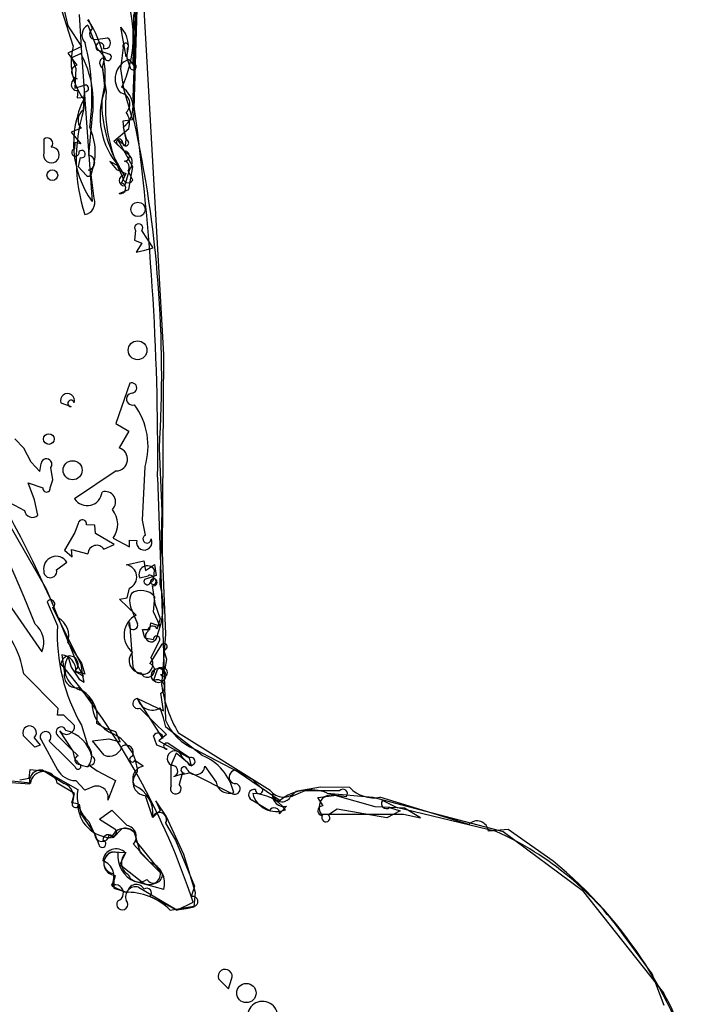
# Model space of a CAD drawing. Extents: x -1.41 to 6.2, y -5.19 to 2.16.
# Tile 6 of 15: x 0.07 to 1.01, y -0.95 to 0.41. Entities that reach past the tile are written whole.
import ezdxf

# ---------------------------------------------------------------- set-up
doc = ezdxf.new("R2010")
doc.units = 0

msp = doc.modelspace()

# ---------------------------------------------------------------- linework, layer by layer
at = {"layer": 'Default', "color": 4, "linetype": 'CONTINUOUS'}
for p, q in [((0.268072, -0.055448), (0.214985, 0.873973)), ((0.266268, -0.327698), (0.268072, -0.055448)), ((0.270823, -0.439942), (0.266268, -0.327698)), ((0.265222, -0.510821), (0.270823, -0.439942)), ((0.414411, -0.655215), (0.288245, -0.57619)), ((0.483585, -0.650809), (0.449863, -0.656693)), ((0.524133, -0.651104), (0.483585, -0.650809)), ((0.68783, -0.70187), (0.565493, -0.664477)), ((0.741964, -0.70885), (0.714805, -0.711071)), ((0.803865, -0.752396), (0.741964, -0.70885))]:
    msp.add_line(p, q, dxfattribs=at)
at = {"layer": 'Default', "color": 7, "linetype": 'CONTINUOUS'}
for p, q in [((0.22698, 0.267345), (0.234885, 0.533047)), ((0.107481, 0.518517), (0.135903, 0.396573)), ((0.143487, 0.368938), (0.117136, 0.452484)), ((0.228398, 0.460445), (0.22554, 0.344923)), ((0.151695, 0.412442), (0.154796, 0.35904)), ((0.227006, 0.361609), (0.226883, 0.412275)), ((0.135903, 0.396573), (0.154748, 0.368103)), ((0.163303, 0.397419), (0.175837, 0.365897)), ((0.16418, 0.405927), (0.170017, 0.392668)), ((0.216032, 0.353987), (0.208686, 0.394948)), ((0.174182, 0.377752), (0.190522, 0.379966)), ((0.154748, 0.368103), (0.135968, 0.35917)), ((0.175837, 0.365897), (0.187358, 0.352973)), ((0.212176, 0.366846), (0.208492, 0.337584)), ((0.135968, 0.35917), (0.148388, 0.342299)), ((0.15399, 0.358374), (0.141289, 0.352614)), ((0.141289, 0.352614), (0.147011, 0.337938)), ((0.154796, 0.35904), (0.169362, 0.155073)), ((0.179023, 0.362621), (0.193421, 0.357864)), ((0.186443, 0.353529), (0.183148, 0.339407)), ((0.217572, 0.352185), (0.218072, 0.365561)), ((0.222877, 0.337185), (0.217572, 0.352185)), ((0.229764, 0.338624), (0.227006, 0.361609)), ((0.183148, 0.339407), (0.188827, 0.305914)), ((0.1836, 0.339329), (0.187003, 0.308032)), ((0.219834, 0.350327), (0.229764, 0.338624)), ((0.147011, 0.337938), (0.145501, 0.310799)), ((0.208492, 0.337584), (0.21244, 0.310438)), ((0.145501, 0.310799), (0.157057, 0.314446)), ((0.149774, 0.307667), (0.148917, 0.29777)), ((0.148917, 0.29777), (0.159199, 0.298362)), ((0.158418, 0.305942), (0.157257, 0.280818)), ((0.159199, 0.298362), (0.157609, 0.280581)), ((0.21244, 0.310438), (0.224801, 0.267514)), ((0.164927, 0.218724), (0.169255, 0.26833)), ((0.224801, 0.267514), (0.211694, 0.265583)), ((0.211694, 0.265583), (0.213041, 0.25267)), ((0.216247, 0.24024), (0.21276, 0.257598)), ((0.154357, 0.255827), (0.140611, 0.250386)), ((0.140611, 0.250386), (0.15407, 0.234486)), ((0.199337, 0.238184), (0.219874, 0.255416)), ((0.213041, 0.25267), (0.216492, 0.239938)), ((0.102915, 0.240664), (0.102893, 0.221993)), ((0.145523, 0.23611), (0.145077, 0.227356)), ((0.15407, 0.234486), (0.145523, 0.23611)), ((0.2136, 0.224424), (0.199337, 0.238184)), ((0.204423, 0.233188), (0.216606, 0.221418)), ((0.225391, 0.2028), (0.204998, 0.240201)), ((0.204998, 0.240201), (0.215503, 0.231533)), ((0.215503, 0.231533), (0.216247, 0.24024)), ((0.152755, 0.215653), (0.150034, 0.203137)), ((0.206879, 0.203165), (0.193675, 0.210198)), ((0.193675, 0.210198), (0.202923, 0.199004)), ((0.150034, 0.203137), (0.161877, 0.19069)), ((0.172258, 0.159047), (0.167899, 0.192316)), ((0.202923, 0.199004), (0.21601, 0.193481)), ((0.214057, 0.191189), (0.206622, 0.202925)), ((0.21601, 0.193481), (0.209971, 0.180704)), ((0.221026, 0.199122), (0.213892, 0.176353)), ((0.225445, 0.184465), (0.219093, 0.197053)), ((0.21985, 0.171453), (0.225391, 0.2028)), ((0.206658, 0.165791), (0.21985, 0.171453)), ((0.228927, 0.115159), (0.227907, 0.101845)), ((0.253257, 0.091141), (0.237938, 0.115233)), ((0.227907, 0.101845), (0.238015, 0.097473)), ((0.238015, 0.097473), (0.230173, 0.085285)), ((0.230173, 0.085285), (0.241771, 0.087994)), ((0.241771, 0.087994), (0.253257, 0.091141)), ((0.221244, -0.094802), (0.201989, -0.150522)), ((0.126463, -0.122134), (0.140592, -0.127029)), ((0.201989, -0.150522), (0.220132, -0.161139)), ((0.220132, -0.161139), (0.206763, -0.184055)), ((0.075359, -0.184169), (0.063215, -0.171547)), ((0.085456, -0.203694), (0.075359, -0.184169)), ((0.265795, -0.270806), (0.261946, -0.18499)), ((0.097463, -0.216215), (0.085456, -0.203694)), ((0.097463, -0.216215), (0.099081, -0.205403)), ((0.115423, -0.228075), (0.112805, -0.210765)), ((0.202516, -0.215715), (0.145319, -0.254128)), ((0.238773, -0.283144), (0.242186, -0.209497)), ((0.106394, -0.378258), (0.013875, -0.216967)), ((0.111651, -0.238869), (0.115423, -0.228075)), ((0.259585, -0.224343), (0.267283, -0.451574)), ((0.081391, -0.232037), (0.101695, -0.238789)), ((0.089909, -0.255288), (0.081391, -0.232037)), ((0.094782, -0.276582), (0.089909, -0.255288)), ((0.055751, -0.258843), (0.076365, -0.270028)), ((0.262945, -0.371356), (0.265795, -0.270806)), ((0.242942, -0.303953), (0.238773, -0.283144)), ((0.150249, -0.287737), (0.145589, -0.300433)), ((0.173053, -0.290387), (0.161448, -0.289598)), ((0.173949, -0.301615), (0.173053, -0.290387)), ((0.145589, -0.300433), (0.131176, -0.324839)), ((0.19979, -0.316863), (0.173949, -0.301615)), ((0.19815, -0.308039), (0.220888, -0.320117)), ((0.220778, -0.310934), (0.230819, -0.311345)), ((0.220888, -0.320117), (0.220778, -0.310934)), ((0.131176, -0.324839), (0.141788, -0.333879)), ((0.141788, -0.333879), (0.140859, -0.323914)), ((0.140859, -0.323914), (0.163652, -0.329444)), ((0.185695, -0.323444), (0.19979, -0.316863)), ((0.075665, -0.389391), (0.049266, -0.327194)), ((0.120543, -0.351566), (0.134424, -0.341092)), ((0.216474, -0.344784), (0.240453, -0.339202)), ((0.240453, -0.339202), (0.242955, -0.352633)), ((0.242955, -0.352633), (0.255126, -0.344201)), ((0.254291, -0.363554), (0.255089, -0.35146)), ((0.255126, -0.344201), (0.257732, -0.359553)), ((0.234886, -0.362552), (0.246484, -0.359842)), ((0.257732, -0.359553), (0.241469, -0.364828)), ((0.142234, -0.464397), (0.106394, -0.378258)), ((0.21742, -0.390137), (0.220751, -0.376802)), ((0.25219, -0.373274), (0.255912, -0.398032)), ((0.090897, -0.426489), (0.075665, -0.389391)), ((0.111206, -0.389723), (0.122683, -0.417774)), ((0.2072, -0.392114), (0.21742, -0.390137)), ((0.230112, -0.414023), (0.2072, -0.392114)), ((0.253802, -0.409379), (0.255818, -0.388667)), ((0.054938, -0.398754), (0.100344, -0.464252)), ((0.107615, -0.395672), (0.12167, -0.428472)), ((0.124572, -0.422287), (0.115195, -0.403468)), ((0.255912, -0.398032), (0.263169, -0.419158)), ((0.225577, -0.41024), (0.232024, -0.425853)), ((0.263089, -0.429036), (0.253802, -0.409379)), ((0.263169, -0.419158), (0.25867, -0.433245)), ((0.154138, -0.481465), (0.124572, -0.422287)), ((0.220823, -0.424278), (0.225457, -0.485118)), ((0.248891, -0.433913), (0.250403, -0.42452)), ((0.250403, -0.42452), (0.263089, -0.429036)), ((0.242136, -0.445228), (0.238669, -0.43352)), ((0.238669, -0.43352), (0.248891, -0.433913)), ((0.242136, -0.445228), (0.253826, -0.447319)), ((0.135975, -0.451744), (0.154727, -0.480189)), ((0.264451, -0.455298), (0.249036, -0.480517)), ((0.250262, -0.472556), (0.262171, -0.449128)), ((0.267283, -0.451574), (0.270348, -0.558293)), ((0.127606, -0.468712), (0.131269, -0.494152)), ((0.136301, -0.471387), (0.140709, -0.48563)), ((0.15024, -0.48452), (0.142234, -0.464397)), ((0.272362, -0.475051), (0.267896, -0.461685)), ((0.140709, -0.48563), (0.151742, -0.502054)), ((0.157379, -0.497792), (0.15024, -0.48452)), ((0.156431, -0.497357), (0.154138, -0.481465)), ((0.154727, -0.480189), (0.159387, -0.495006)), ((0.269739, -0.487812), (0.272362, -0.475051)), ((0.12265, -0.542478), (0.075378, -0.494778)), ((0.145777, -0.490939), (0.157379, -0.497792)), ((0.159387, -0.495006), (0.14686, -0.491374)), ((0.158421, -0.506109), (0.156431, -0.497357)), ((0.253759, -0.504186), (0.259343, -0.488808)), ((0.150675, -0.513642), (0.169329, -0.532699)), ((0.151742, -0.502054), (0.158421, -0.506109)), ((0.267543, -0.545625), (0.26412, -0.521471)), ((0.266819, -0.583687), (0.232019, -0.528709)), ((0.232019, -0.528709), (0.267543, -0.545625)), ((0.267782, -0.555326), (0.26317, -0.541671)), ((0.121897, -0.551799), (0.12265, -0.542478)), ((0.130494, -0.551382), (0.121897, -0.551799)), ((0.130494, -0.551382), (0.145153, -0.565786)), ((0.235153, -0.541954), (0.253875, -0.560676)), ((0.154714, -0.565483), (0.162911, -0.592278)), ((0.187781, -0.569972), (0.175776, -0.563022)), ((0.253875, -0.560676), (0.27191, -0.578021)), ((0.270887, -0.56826), (0.267782, -0.555326)), ((0.320959, -0.606899), (0.270887, -0.56826)), ((0.090526, -0.595737), (0.074607, -0.5794)), ((0.139785, -0.597437), (0.122148, -0.5798)), ((0.143542, -0.601194), (0.125055, -0.57306)), ((0.201992, -0.57469), (0.187781, -0.569972)), ((0.207867, -0.588392), (0.201992, -0.57469)), ((0.258605, -0.593038), (0.253856, -0.579934)), ((0.27191, -0.578021), (0.261313, -0.586806)), ((0.089476, -0.582944), (0.09786, -0.592632)), ((0.09786, -0.592632), (0.090526, -0.595737)), ((0.099059, -0.585694), (0.121894, -0.626805)), ((0.110273, -0.587162), (0.133353, -0.609861)), ((0.169975, -0.587051), (0.192209, -0.584152)), ((0.186171, -0.606809), (0.169975, -0.587051)), ((0.192209, -0.584152), (0.207867, -0.588392)), ((0.272579, -0.598479), (0.258605, -0.593038)), ((0.261313, -0.586806), (0.303166, -0.610442)), ((0.303292, -0.610093), (0.274781, -0.590924)), ((0.150032, -0.607693), (0.139785, -0.597437)), ((0.285272, -0.603741), (0.277735, -0.620954)), ((0.300609, -0.616838), (0.285272, -0.603741)), ((0.293236, -0.609465), (0.305988, -0.621771)), ((0.310685, -0.59817), (0.370332, -0.629745)), ((0.133353, -0.609861), (0.146138, -0.622765)), ((0.165174, -0.620131), (0.17633, -0.628345)), ((0.239593, -0.621947), (0.228275, -0.614071)), ((0.278138, -0.648854), (0.278367, -0.620382)), ((0.305988, -0.621771), (0.303292, -0.610093)), ((0.324539, -0.621829), (0.339927, -0.643743)), ((0.082934, -0.63818), (0.084167, -0.626405)), ((0.084167, -0.626405), (0.105148, -0.628798)), ((0.101607, -0.627399), (0.130931, -0.645433)), ((0.105148, -0.628798), (0.149748, -0.65384)), ((0.17633, -0.628345), (0.201566, -0.641433)), ((0.282026, -0.635968), (0.296162, -0.631375)), ((0.292939, -0.633842), (0.289405, -0.647063)), ((0.305393, -0.631042), (0.292939, -0.633842)), ((0.305393, -0.631042), (0.362437, -0.659577)), ((0.390729, -0.640714), (0.368513, -0.627476)), ((0.370332, -0.629745), (0.427944, -0.668748)), ((0.03377, -0.642628), (0.083468, -0.646023)), ((0.084407, -0.645048), (0.041634, -0.640683)), ((0.069717, -0.640663), (0.082934, -0.63818)), ((0.145178, -0.659399), (0.121324, -0.644973)), ((0.159418, -0.654824), (0.146816, -0.641483)), ((0.172871, -0.649283), (0.159418, -0.654824)), ((0.201566, -0.641433), (0.191105, -0.668479)), ((0.404345, -0.654027), (0.390729, -0.640714)), ((0.14149, -0.672096), (0.145178, -0.659399)), ((0.242248, -0.662187), (0.252711, -0.692136)), ((0.462303, -0.65552), (0.442008, -0.664548)), ((0.5097, -0.655823), (0.462303, -0.65552)), ((0.480097, -0.664698), (0.505834, -0.661729)), ((0.492861, -0.658662), (0.555739, -0.664288)), ((0.505834, -0.661729), (0.519323, -0.663611)), ((0.558826, -0.677749), (0.50684, -0.663174)), ((0.149668, -0.67376), (0.14149, -0.672096)), ((0.151351, -0.674148), (0.154009, -0.687165)), ((0.271267, -0.690543), (0.256972, -0.669535)), ((0.256972, -0.669535), (0.263158, -0.682941)), ((0.413408, -0.68296), (0.389081, -0.66847)), ((0.436834, -0.676634), (0.42714, -0.687427)), ((0.487111, -0.676476), (0.480097, -0.664698)), ((0.555739, -0.664288), (0.619845, -0.681514)), ((0.588285, -0.678378), (0.568868, -0.669128)), ((0.154009, -0.687165), (0.172966, -0.715471)), ((0.179658, -0.694542), (0.196424, -0.682261)), ((0.196424, -0.682261), (0.217544, -0.70348)), ((0.263158, -0.682941), (0.252847, -0.69223)), ((0.295829, -0.74345), (0.271267, -0.690543)), ((0.484731, -0.687822), (0.597675, -0.68762)), ((0.506379, -0.680722), (0.494654, -0.68877)), ((0.575142, -0.692935), (0.506379, -0.680722)), ((0.599348, -0.679495), (0.558826, -0.677749)), ((0.593143, -0.683275), (0.575142, -0.692935)), ((0.578696, -0.678454), (0.593143, -0.683275)), ((0.725609, -0.711518), (0.588285, -0.678378)), ((0.597675, -0.68762), (0.621358, -0.693021)), ((0.621358, -0.693021), (0.599348, -0.679495)), ((0.619845, -0.681514), (0.734879, -0.711429)), ((0.164727, -0.697756), (0.1728, -0.715305)), ((0.179658, -0.694542), (0.200489, -0.707711)), ((0.270576, -0.700318), (0.284143, -0.723453)), ((0.172966, -0.715471), (0.178661, -0.729469)), ((0.198388, -0.720275), (0.210123, -0.70787)), ((0.235995, -0.740788), (0.227513, -0.713067)), ((0.734879, -0.711429), (0.843876, -0.792406)), ((0.226162, -0.729098), (0.248902, -0.753694)), ((0.230114, -0.725229), (0.266167, -0.77036)), ((0.284143, -0.723453), (0.310206, -0.786717)), ((0.197422, -0.739415), (0.215724, -0.740567)), ((0.215724, -0.740567), (0.207705, -0.757052)), ((0.263684, -0.768435), (0.235995, -0.740788)), ((0.31143, -0.795283), (0.295829, -0.74345)), ((0.207705, -0.757052), (0.239808, -0.782077)), ((0.198681, -0.769224), (0.199417, -0.789623)), ((0.1974, -0.787057), (0.201727, -0.772042)), ((0.268022, -0.791525), (0.228018, -0.780587)), ((0.214311, -0.795223), (0.1974, -0.787057)), ((0.199417, -0.789623), (0.217863, -0.795437)), ((0.233177, -0.788226), (0.285892, -0.819415)), ((0.310206, -0.786717), (0.305748, -0.801581)), ((0.309999, -0.815044), (0.31143, -0.795283)), ((0.843876, -0.792406), (0.955799, -0.933725)), ((0.249032, -0.800868), (0.26681, -0.809127)), ((0.26681, -0.809127), (0.286096, -0.819653)), ((0.286096, -0.819653), (0.308297, -0.808858)), ((0.27664, -0.819639), (0.309284, -0.814479)), ((0.285892, -0.819415), (0.298961, -0.817486)), ((0.298961, -0.817486), (0.309999, -0.815044)), ((0.939902, -0.907289), (0.905512, -0.860665)), ((0.95654, -0.95096), (0.939902, -0.907289)), ((0.343308, -0.914098), (0.357276, -0.928227)), ((0.357276, -0.928227), (0.361376, -0.914797))]:
    msp.add_line(p, q, dxfattribs=at)
for centre, radius in [((0.114662, 0.191237), 0.007403), ((0.232519, 0.144096), 0.009912), ((0.231945, -0.049651), 0.012943), ((0.109844, -0.171747), 0.007304), ((0.142598, -0.214644), 0.013135), ((0.260797, -0.497017), 0.009908), ((0.381678, -0.933774), 0.01326)]:
    msp.add_circle(centre, radius, dxfattribs=at)
for centre, radius, start, end in [((-3.560321, 0.485197), 3.790662, 357.173202, 369.105768), ((0.061495, 0.38231), 0.164511, 334.869193, 380.03624), ((0.170472, 0.384044), 0.015175, 118.190106, 224.503547), ((0.054956, 0.328838), 0.132479, 344.375738, 395.130928), ((0.182269, 0.369071), 0.036979, 335.926664, 404.407993), ((0.173792, 0.385683), 0.00794, 118.388365, 272.814633), ((0.187204, 0.373029), 0.00769, 253.51889, 424.435919), ((0.224246, 0.346683), 0.083769, 164.59361, 217.593629), ((-0.123059, 0.299612), 0.292181, 351.701563, 374.629343), ((0.18007, 0.367999), 0.005479, 334.670614, 618.984345), ((0.215688, 0.368793), 0.004016, 306.407642, 569.009053), ((0.028378, 0.290764), 0.142652, 350.951968, 388.291432), ((0.186887, 0.345763), 0.007225, 86.268846, 242.934034), ((0.191167, 0.353709), 0.004727, 182.176823, 421.522525), ((0.150556, 0.333109), 0.009443, 103.274832, 259.502358), ((0.22947, 0.323556), 0.028453, 109.796365, 221.912884), ((0.225747, 0.340525), 0.004403, 229.326923, 452.699535), ((0.148836, 0.315718), 0.008106, 90.002963, 276.644343), ((0.159617, 0.310494), 0.004708, 255.246569, 482.925316), ((0.191901, 0.284186), 0.033794, 308.116348, 416.742311), ((0.282036, 0.271727), 0.101731, 159.092244, 222.372842), ((0.396373, 0.285213), 0.208576, 174.304129, 207.471894), ((0.205768, 0.289072), 0.015683, 312.754992, 440.722897), ((-3.330522, -0.194533), 3.590231, 359.524263, 367.889179), ((0.281776, 0.23499), 0.137926, 153.941207, 215.409606), ((0.363432, 0.293105), 0.180892, 179.983341, 209.902942), ((0.383828, 0.211771), 0.236453, 163.081652, 198.398869), ((0.166434, 0.267089), 0.016513, 123.760288, 223.002731), ((0.196037, 0.263032), 0.025024, 342.279451, 395.479047), ((0.090525, 0.222723), 0.083134, 338.545804, 384.685223), ((-1.366709, -0.083365), 1.631822, 356.429482, 372.410819), ((0.107723, 0.234874), 0.007526, 317.414733, 489.70831), ((0.207059, 0.236482), 0.004219, 355.960341, 591.325624), ((0.215511, 0.235791), 0.004261, 174.701975, 436.693694), ((0.113312, 0.218918), 0.010863, 163.55957, 450.252871), ((0.146364, 0.222353), 0.005166, 104.43307, 374.059424), ((0.155005, 0.22014), 0.00502, 243.368484, 496.30935), ((0.162401, 0.208508), 0.010524, 279.978217, 436.112482), ((0.213828, 0.217506), 0.006921, 267.901114, 451.887784), ((0.210528, 0.208627), 0.014162, 317.841391, 424.583843), ((0.211844, 0.201991), 0.008771, 325.740788, 438.61671), ((0.164472, 0.193969), 0.004181, 231.643671, 453.396043), ((0.214041, 0.18377), 0.007419, 89.877159, 268.85313), ((0.208072, 0.173301), 0.007643, 259.334926, 435.614802), ((0.218927, 0.188433), 0.007631, 175.778861, 328.665834), ((0.156608, 0.153497), 0.016605, 279.898422, 379.524582), ((0.233404, 0.11867), 0.00569, 322.835393, 578.109702), ((-1.817733, -1.270107), 2.12035, 24.532369, 40.43094), ((0.223748, -0.101496), 0.007146, 279.28964, 470.513343), ((0.135493, -0.118863), 0.009604, 341.855438, 559.915305), ((0.140321, -0.122663), 0.004374, 10.66495, 273.555019), ((0.224952, -0.116812), 0.008264, 90.345765, 289.806328), ((0.150633, -0.181378), 0.095774, 342.92646, 396.368416), ((0.201937, -0.199522), 0.016203, 272.048655, 432.671649), ((0.106553, -0.206522), 0.007555, 325.839097, 531.484059), ((0.106666, -0.239725), 0.005058, 169.331325, 369.748492), ((0.162503, -0.242653), 0.020664, 213.73482, 354.311633), ((0.18752, -0.258249), 0.014262, 313.102611, 468.202892), ((0.08727, -0.268539), 0.011006, 187.77377, 313.046381), ((0.172834, -0.288909), 0.031731, 322.923869, 399.64975), ((0.155868, -0.288553), 0.005677, 349.390465, 531.742216), ((0.24114, -0.313866), 0.010624, 166.269245, 387.9874), ((0.244896, -0.30924), 0.005637, 110.27984, 363.656615), ((0.175611, -0.32989), 0.011968, 32.588787, 177.864273), ((0.119863, -0.350266), 0.01721, 32.211971, 189.560071), ((0.11183, -0.353614), 0.008951, 176.860409, 373.230274), ((0.214022, -0.361406), 0.016802, 293.60799, 441.608617), ((0.245388, -0.357736), 0.011554, 32.90249, 204.632012), ((0.245434, -0.367414), 0.004733, 146.882922, 375.566977), ((0.249193, -0.363818), 0.004811, 273.829008, 484.272992), ((0.253497, -0.367591), 0.004113, 194.45729, 438.874372), ((0.254026, -0.368805), 0.004832, 247.663037, 506.586614), ((0.159437, -0.400991), 0.107666, 337.193873, 375.976453), ((0.248321, -0.395132), 0.027304, 155.943796, 213.594778), ((0.236881, -0.405256), 0.025175, 41.219363, 122.409427), ((0.112386, -0.398616), 0.005606, 300.063814, 508.321202), ((-0.067293, -0.520052), 0.144892, 10.045804, 47.978176), ((0.108703, -0.44283), 0.028692, 341.898418, 420.841035), ((0.243719, -0.441187), 0.030381, 116.607626, 231.757492), ((0.070659, -0.451615), 0.032263, 336.940366, 411.150823), ((0.373792, -0.440156), 0.252392, 177.34682, 209.772574), ((0.226064, -0.427622), 0.006217, 147.464808, 376.529391), ((0.252497, -0.435739), 0.006657, 21.998975, 185.839227), ((0.250717, -0.442746), 0.007969, 127.416889, 360.161774), ((0.258236, -0.447128), 0.004414, 333.053592, 542.484554), ((0.268236, -0.457379), 0.004319, 265.478753, 511.195361), ((0.138302, -0.481841), 0.011775, 309.405592, 535.465955), ((0.125874, -0.489693), 0.021053, 355.42106, 445.281066), ((0.162957, -0.487531), 0.031164, 148.79921, 256.161368), ((0.237128, -0.476639), 0.01684, 136.501556, 267.356534), ((0.239013, -0.481115), 0.014135, 196.45066, 397.267175), ((-0.633924, -1.116662), 0.991223, 18.091156, 39.894861), ((0.245489, -0.489728), 0.00987, 202.22372, 428.94201), ((0.263484, -0.491066), 0.004716, 271.255952, 511.399509), ((0.147714, -0.497184), 0.016722, 169.552558, 280.201538), ((0.267839, -0.492704), 0.005248, 215.895293, 428.78258), ((0.258933, -0.512833), 0.010076, 300.983617, 480.894953), ((0.133268, -0.554915), 0.043274, 349.202641, 419.08158), ((0.214203, -0.535177), 0.044943, 176.839719, 250.492893), ((0.232348, -0.535514), 0.007024, 94.207787, 293.53169), ((0.252308, -0.523647), 0.021044, 193.358791, 301.075447), ((0.083326, -0.575783), 0.009439, 310.65773, 562.526969), ((0.126728, -0.574639), 0.006901, 16.496767, 228.415175), ((0.134237, -0.567026), 0.010987, 213.309493, 366.48104), ((0.337848, -0.530355), 0.073052, 202.484713, 248.172143), ((0.105293, -0.581638), 0.007437, 312.036439, 573.05065), ((0.122068, -0.619733), 0.048387, 13.740379, 76.522926), ((0.168842, -0.633014), 0.063236, 3.233227, 61.314336), ((0.259952, -0.583143), 0.006889, 355.470971, 512.242212), ((0.146211, -0.607767), 0.022777, 320.942916, 402.844969), ((0.192809, -0.589711), 0.018342, 248.781709, 345.559558), ((0.215935, -0.602979), 0.010216, 327.358036, 481.670102), ((0.272082, -0.594235), 0.004272, 50.81308, 276.679726), ((0.163152, -0.60248), 0.019652, 176.249008, 272.172535), ((0.151285, -0.613236), 0.005684, 102.742222, 278.99782), ((0.166825, -0.614088), 0.006264, 254.714203, 429.00261), ((0.224865, -0.612312), 0.003837, 94.899314, 332.716073), ((0.283013, -0.611126), 0.010357, 9.227975, 243.344224), ((0.291877, -0.675682), 0.074678, 13.768196, 67.081314), ((0.15003, -0.622154), 0.003939, 188.919072, 417.015281), ((0.242621, -0.639096), 0.017414, 100.014266, 211.3928), ((0.279423, -0.628592), 0.007822, 289.432451, 462.463741), ((0.295995, -0.627012), 0.004366, 16.967072, 272.18389), ((0.311862, -0.620709), 0.012726, 203.27364, 354.954876), ((0.305692, -0.615161), 0.005353, 198.263546, 478.159332), ((0.098748, -0.64276), 0.015625, 79.45855, 192.053834), ((0.102871, -0.647845), 0.018675, 8.847861, 171.385462), ((0.146838, -0.61295), 0.028533, 209.05015, 269.955359), ((0.244295, -0.643564), 0.018735, 131.107012, 263.726749), ((0.36712, -0.636582), 0.009212, 81.304746, 271.15818), ((0.123923, -0.664336), 0.02016, 341.204232, 429.657187), ((0.175635, -0.664916), 0.015875, 347.028902, 460.027054), ((0.210643, -0.687087), 0.042516, 353.051902, 426.264924), ((0.284509, -0.6526), 0.007391, 149.544496, 408.512105), ((0.358158, -0.640474), 0.018522, 190.166262, 289.726906), ((0.365732, -0.652989), 0.007366, 243.424932, 437.660937), ((0.194697, -0.663021), 0.045877, 168.45509, 229.210757), ((0.392537, -0.661465), 0.007811, 76.783419, 243.738701), ((0.39066, -0.716192), 0.056654, 37.613716, 90.213014), ((0.422724, -0.650701), 0.033463, 195.311619, 292.515112), ((0.399324, -0.654526), 0.005045, 172.414848, 365.678821), ((0.433082, -0.66162), 0.015476, 173.40343, 284.0338), ((0.430794, -0.657363), 0.013319, 190.728514, 327.352039), ((0.469254, -0.720675), 0.066354, 69.159734, 128.503837), ((0.498769, -0.678174), 0.017034, 61.715129, 214.499735), ((0.514506, -0.659724), 0.00619, 321.101062, 500.930508), ((0.146604, -0.673937), 0.004752, 139.181147, 357.459217), ((0.196451, -0.673204), 0.046786, 180.681467, 269.335497), ((0.486635, -0.683071), 0.006612, 85.871063, 269.624704), ((0.57417, -0.673382), 0.006798, 141.257102, 311.736711), ((0.262033, -0.695377), 0.009869, 329.957015, 520.828289), ((0.419928, -0.686256), 0.007306, 350.776334, 513.180764), ((0.491041, -0.692915), 0.005499, 144.002258, 408.931023), ((0.214728, -0.718686), 0.015464, 317.678235, 439.51067), ((0.182937, -0.715154), 0.010139, 180.853738, 353.580339), ((0.191644, -0.723785), 0.007602, 27.497164, 180.325478), ((0.197413, -0.712576), 0.005756, 220.150242, 417.699088), ((0.213944, -0.726727), 0.019254, 45.190341, 159.508807), ((0.215116, -0.72231), 0.015279, 348.984691, 469.075814), ((0.544383, -1.11319), 0.440663, 34.963842, 65.716181), ((0.183474, -0.728674), 0.004879, 189.378675, 443.313311), ((0.202299, -0.753648), 0.018135, 43.997646, 174.552006), ((0.199965, -0.754658), 0.014622, 69.837934, 264.9621), ((0.202067, -0.7554), 0.016646, 106.20186, 268.829921), ((0.243698, -0.744982), 0.038904, 174.023979, 246.231595), ((0.228434, -0.754581), 0.018826, 134.049606, 239.405029), ((0.17657, -0.773647), 0.023037, 327.914513, 430.53752), ((0.237932, -0.782986), 0.031278, 344.157784, 429.469089), ((0.234275, -0.764371), 0.016704, 202.586393, 308.407109), ((0.248173, -0.769002), 0.015522, 237.392949, 362.093674), ((0.254452, -0.771008), 0.011733, 213.359301, 363.166503), ((0.200955, -0.796297), 0.011495, 289.8926, 475.048618), ((0.230037, -0.796734), 0.012243, 28.888248, 173.919526), ((0.217785, -0.878118), 0.082968, 44.816572, 92.399966), ((0.229214, -0.801412), 0.013768, 73.272667, 201.773577), ((0.244458, -0.796203), 0.006534, 314.430912, 484.514001), ((0.210901, -0.81182), 0.007658, 142.009099, 403.802764), ((0.308234, -0.807833), 0.006728, 278.982666, 471.680691), ((0.352477, -0.910959), 0.009692, 336.668139, 558.898493), ((0.68413, -1.08781), 0.312323, 4.540516, 29.561032), ((0.403934, -0.966183), 0.020858, 357.012601, 547.384856)]:
    msp.add_arc(centre, radius, start, end, dxfattribs=at)
at = {"layer": 'Default', "color": 4, "linetype": 'CONTINUOUS'}
for centre, radius, start, end in [((0.439612, -0.486141), 0.176127, 188.055208, 210.748581), ((0.432745, -0.641367), 0.022976, 217.062886, 318.16233), ((0.55723, -0.619386), 0.045841, 223.781145, 280.383794), ((0.69915, -0.712827), 0.015754, 6.399161, 135.933984), ((0.420617, -1.2224), 0.606452, 14.518209, 50.805706)]:
    msp.add_arc(centre, radius, start, end, dxfattribs=at)

doc.saveas('drawing.dxf')
